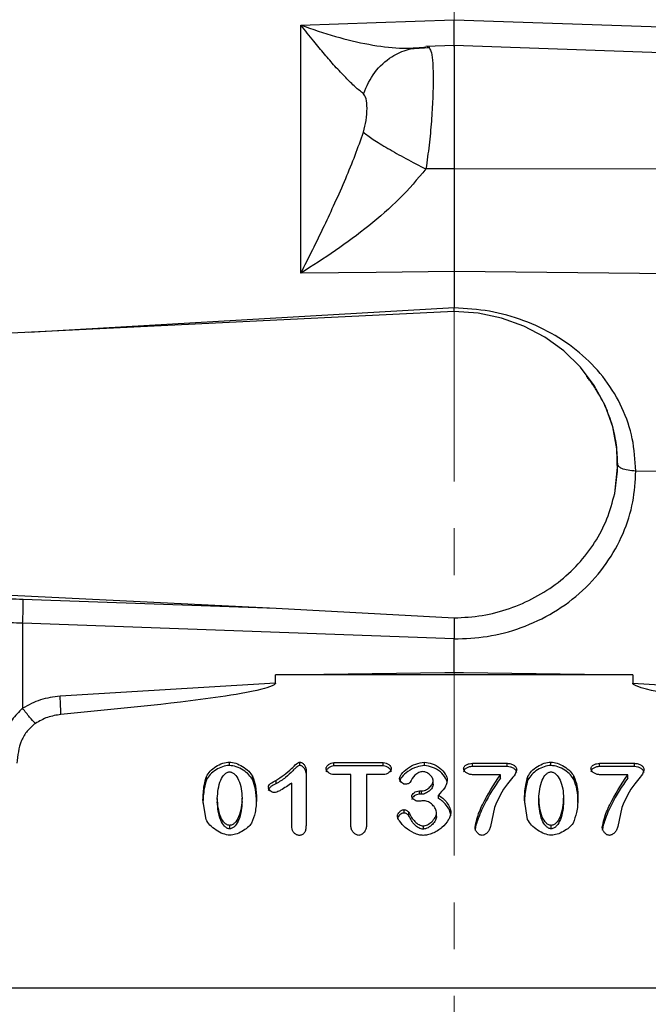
# Model space of a CAD drawing. Header units: inches. Extents: x 0.6 to 16.3, y 0.2 to 11.5.
# Tile 14 of 17: x 11.9 to 13.3, y 6.6 to 8.7. Entities that reach past the tile are written whole.
import ezdxf

# ---------------------------------------------------------------- set-up
doc = ezdxf.new("R2010")
doc.units = ezdxf.units.IN
doc.header["$MEASUREMENT"] = 0
doc.linetypes.add('CENTERX2', pattern=[0.8, 0.5, -0.1, 0.1, -0.1])
doc.styles.add('SLDTEXTSTYLE0', font='TXT', dxfattribs={"width": 0.75})
doc.dimstyles.new('SLDDIMSTYLE1', dxfattribs={"dimtxt": 0.137795, "dimasz": 0.14, "dimexe": 0, "dimexo": 0.0625, "dimgap": 0.034449, "dimtad": 0, "dimdec": 1, "dimlfac": 1.5, "dimrnd": 1e-09, "dimzin": 12, "dimdsep": 46, "dimtxsty": 'SLDTEXTSTYLE0', "dimblk1": 'CLOSED', "dimblk2": 'CLOSED', "dimsah": 1, "dimcen": 0.09, "dimadec": 0, "dimazin": 3, "dimtfac": 1, "dimtdec": 1, "dimtofl": 0, "dimtmove": 0, "dimatfit": 3, "dimldrblk": 'CLOSED', "dimfxl": 0, "dimfrac": 2, "dimtolj": 1, "dimtzin": 12, "dimarcsym": 0})
doc.dimstyles.new('SLDDIMSTYLE4', dxfattribs={"dimtxt": 0.137795, "dimasz": 0.14, "dimexe": 0, "dimexo": 0.0625, "dimgap": 0.034449, "dimtad": 0, "dimdec": 1, "dimlfac": 1.5, "dimrnd": 1e-09, "dimzin": 4, "dimdsep": 46, "dimtxsty": 'SLDTEXTSTYLE0', "dimblk1": 'CLOSED', "dimblk2": 'CLOSED', "dimsah": 1, "dimcen": 0.09, "dimadec": 0, "dimazin": 1, "dimtfac": 1, "dimtdec": 1, "dimtofl": 0, "dimtmove": 0, "dimatfit": 3, "dimldrblk": 'CLOSED', "dimfxl": 0, "dimfrac": 2, "dimtolj": 1, "dimtzin": 12, "dimarcsym": 0})

# ---------------------------------------------------------------- blocks, each defined once
blk = doc.blocks.new('_Closed')
at = {"color": 0, "linetype": 'ByBlock', "lineweight": -2}
for p, q in [((-1, 0.166667), (0, 0)), ((-1, 0.166667), (-1, -0.166667)), ((0, 0), (-1, -0.166667)), ((0, 0), (-1, 0))]:
    blk.add_line(p, q, dxfattribs=at)
blk = doc.blocks.new('_D_7')
at = {"color": 7, "linetype": 'Continuous', "lineweight": 0}
for p, q in [((9.8256, 10.1056), (9.7836, 10.1056)), ((9.7836, 10.1056), (9.7836, 9.8868)), ((10.1311, 10.1056), (10.173, 10.1056)), ((10.173, 10.1056), (10.173, 9.8868)), ((7.5031, 7.7679), (7.5031, 9.9465)), ((12.8676, 9.7282), (12.8676, 9.9465)), ((7.5031, 9.9071), (9.6628, 9.9071)), ((12.8676, 9.9071), (10.2939, 9.9071)), ((9.7836, 9.8868), (9.8256, 9.8868)), ((10.173, 9.8868), (10.1311, 9.8868))]:
    blk.add_line(p, q, dxfattribs=at)
at = {"color": 7, "linetype": 'Continuous', "lineweight": 18, "xscale": 0.14, "yscale": 0.14, "rotation": 180.0000000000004}
blk.add_blockref('_Closed', (7.5031, 9.9071), dxfattribs=at)
at = {"color": 7, "linetype": 'Continuous', "lineweight": 18, "xscale": 0.14, "yscale": 0.14}
blk.add_blockref('_Closed', (12.8676, 9.9071), dxfattribs=at)
at = {"color": 7, "linetype": 'Continuous', "lineweight": 18, "char_height": 0.1378, "attachment_point": 1, "style": 'SLDTEXTSTYLE0'}
for s, insert in [('204', (9.8256, 10.0645)), ('8.0', (9.8511, 9.8583))]:
    blk.add_mtext(s, dxfattribs=dict(at, insert=insert))
blk = doc.blocks.new('_D_8')
at = {"color": 7, "linetype": 'Continuous', "lineweight": 0}
for p, q in [((11.2101, 9.5592), (11.1681, 9.5592)), ((11.1681, 9.5592), (11.1681, 9.3405)), ((11.5155, 9.5592), (11.5575, 9.5592)), ((11.5575, 9.5592), (11.5575, 9.3405)), ((9.8223, 8.4451), (9.8223, 9.4001)), ((9.8223, 9.3608), (11.0473, 9.3608)), ((12.8676, 9.3608), (11.6783, 9.3608)), ((11.1681, 9.3405), (11.2101, 9.3405)), ((11.5575, 9.3405), (11.5155, 9.3405))]:
    blk.add_line(p, q, dxfattribs=at)
at = {"color": 7, "linetype": 'Continuous', "lineweight": 18, "xscale": 0.14, "yscale": 0.14, "rotation": 180.0000000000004}
blk.add_blockref('_Closed', (9.8223, 9.3608), dxfattribs=at)
at = {"color": 7, "linetype": 'Continuous', "lineweight": 18, "xscale": 0.14, "yscale": 0.14}
blk.add_blockref('_Closed', (12.8676, 9.3608), dxfattribs=at)
at = {"color": 7, "linetype": 'Continuous', "lineweight": 18, "char_height": 0.1378, "attachment_point": 1, "style": 'SLDTEXTSTYLE0'}
for s, insert in [('116', (11.2101, 9.5181)), ('4.6', (11.2355, 9.3119))]:
    blk.add_mtext(s, dxfattribs=dict(at, insert=insert))
blk = doc.blocks.new('_D_10')
at = {"color": 7, "linetype": 'Continuous', "lineweight": 0}
for p, q in [((13.8989, 10.1056), (13.8569, 10.1056)), ((13.8569, 10.1056), (13.8569, 9.8868)), ((14.2043, 10.1056), (14.2463, 10.1056)), ((14.2463, 10.1056), (14.2463, 9.8868)), ((12.8676, 9.7282), (12.8676, 9.9465)), ((15.5626, 7.4311), (15.5626, 9.9465)), ((12.8676, 9.9071), (13.7361, 9.9071)), ((15.5626, 9.9071), (14.3672, 9.9071)), ((13.8569, 9.8868), (13.8989, 9.8868)), ((14.2463, 9.8868), (14.2043, 9.8868))]:
    blk.add_line(p, q, dxfattribs=at)
at = {"color": 7, "linetype": 'Continuous', "lineweight": 18, "xscale": 0.14, "yscale": 0.14, "rotation": 180.0000000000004}
blk.add_blockref('_Closed', (12.8676, 9.9071), dxfattribs=at)
at = {"color": 7, "linetype": 'Continuous', "lineweight": 18, "xscale": 0.14, "yscale": 0.14}
blk.add_blockref('_Closed', (15.5626, 9.9071), dxfattribs=at)
at = {"color": 7, "linetype": 'Continuous', "lineweight": 18, "char_height": 0.1378, "attachment_point": 1, "style": 'SLDTEXTSTYLE0'}
for s, insert in [('103', (13.8989, 10.0645)), ('4.0', (13.9244, 9.8583))]:
    blk.add_mtext(s, dxfattribs=dict(at, insert=insert))

msp = doc.modelspace()

# ---------------------------------------------------------------- linework, layer by layer
at = {"color": 7, "linetype": 'CENTERX2', "lineweight": 18}
msp.add_line((12.8676, 3.6962), (12.8676, 9.6889), dxfattribs=at)
at = {"color": 7, "linetype": 'Continuous', "lineweight": 25}
for p, q in [((12.5401, 8.6721), (12.7009, 8.6777)), ((12.7009, 8.6777), (12.8676, 8.6836)), ((12.8676, 8.6836), (14.3773, 8.6306)), ((12.5401, 8.1417), (12.5401, 8.6721)), ((12.8151, 8.6235), (12.7718, 8.6206)), ((12.8676, 8.6282), (12.8072, 8.626)), ((14.3773, 8.5754), (12.8676, 8.6282)), ((12.8676, 8.6282), (12.8676, 8.3645)), ((12.8676, 8.3645), (12.8075, 8.3644)), ((14.3773, 8.3627), (12.8676, 8.3645)), ((12.7009, 8.1434), (12.5401, 8.1417)), ((12.8676, 8.1452), (12.7009, 8.1434)), ((12.8676, 8.1452), (12.8676, 8.0676)), ((14.3773, 8.1293), (12.8676, 8.1452)), ((12.8677, 8.0592), (12.8676, 8.0675)), ((12.8676, 8.0596), (11.021, 7.9692)), ((13.2109, 7.6704), (13.2174, 7.733)), ((13.2174, 7.733), (13.2174, 7.7331)), ((13.7898, 7.712), (13.256, 7.7186)), ((11.021, 7.4969), (12.4872, 7.4251)), ((11.9461, 7.4448), (12.4872, 7.4251)), ((12.4872, 7.4251), (12.8679, 7.4044)), ((11.9454, 7.3932), (11.9454, 7.2114)), ((12.8676, 7.3596), (11.9454, 7.3932)), ((12.8676, 7.2888), (12.8676, 7.3596)), ((12.4858, 7.283), (12.8477, 7.2876)), ((12.8477, 7.2876), (12.8676, 7.2888)), ((12.8477, 7.2876), (12.8676, 7.2878)), ((12.8676, 7.2878), (12.8676, 7.2888)), ((12.8676, 7.2888), (12.8875, 7.2876)), ((12.8676, 7.2878), (12.8875, 7.2876)), ((12.8875, 7.2876), (13.2494, 7.283)), ((12.4858, 7.2653), (12.0254, 7.237)), ((12.4858, 7.2653), (12.4858, 7.283)), ((13.2494, 7.283), (12.4858, 7.283)), ((13.2494, 7.283), (13.2494, 7.2653)), ((13.2494, 7.2653), (13.7099, 7.237)), ((12.3873, 7.0892), (12.3873, 7.0963)), ((12.538, 7.0889), (12.538, 7.0961)), ((12.6108, 7.0951), (12.7163, 7.0951)), ((12.6108, 7.088), (12.6108, 7.0951)), ((12.7163, 7.088), (12.7163, 7.0951)), ((12.8041, 7.0887), (12.8041, 7.0958)), ((13.0744, 7.0892), (13.0744, 7.0963)), ((12.5511, 7.08), (12.5511, 6.9605)), ((12.7163, 7.088), (12.6108, 7.088)), ((12.9067, 7.0937), (12.9811, 7.0937)), ((12.9067, 7.0865), (12.9067, 7.0937)), ((12.9811, 7.0865), (12.9067, 7.0865)), ((12.9811, 7.0865), (12.9811, 7.0937)), ((13.1787, 7.0937), (13.2532, 7.0937)), ((13.1787, 7.0865), (13.1787, 7.0937)), ((13.2532, 7.0865), (13.1787, 7.0865)), ((13.2532, 7.0865), (13.2532, 7.0937)), ((12.3381, 7.0584), (12.3381, 7.0656)), ((12.4367, 7.0587), (12.4367, 7.0659)), ((12.4867, 7.057), (12.4867, 7.0498)), ((12.647, 7.0695), (12.6108, 7.0695)), ((12.647, 6.9584), (12.647, 7.0695)), ((12.6801, 7.0695), (12.6801, 6.9584)), ((12.7163, 7.0695), (12.6801, 7.0695)), ((12.823, 7.0492), (12.823, 7.0564)), ((12.9665, 7.0692), (12.9067, 7.0692)), ((12.9665, 7.062), (12.9665, 7.0692)), ((13.0252, 7.0584), (13.0252, 7.0656)), ((13.1237, 7.0587), (13.1237, 7.0659)), ((13.2386, 7.0692), (13.1787, 7.0692)), ((13.2386, 7.062), (13.2386, 7.0692)), ((12.5207, 6.9564), (12.5207, 7.0514)), ((12.7933, 7.0345), (12.7978, 7.0345)), ((12.7933, 7.0274), (12.7933, 7.0345)), ((12.7978, 7.0274), (12.7978, 7.0345)), ((12.3375, 6.9736), (12.3308, 7.0155)), ((12.3614, 7.0185), (12.3614, 7.0113)), ((12.4145, 7.0122), (12.4145, 7.0193)), ((12.7978, 7.0274), (12.7933, 7.0274)), ((12.834, 7.0187), (12.834, 7.0258)), ((13.0246, 6.9736), (13.0179, 7.0155)), ((13.0485, 7.0185), (13.0485, 7.0113)), ((13.1016, 7.0122), (13.1016, 7.0193)), ((12.7609, 6.9874), (12.7609, 6.9946)), ((12.9541, 6.9994), (12.9454, 6.9584)), ((13.2262, 6.9994), (13.2175, 6.9584)), ((12.7708, 6.9815), (12.7708, 6.9887)), ((12.8301, 6.98), (12.8301, 6.9872)), ((12.3879, 6.9537), (12.3879, 6.9609)), ((12.8019, 6.9529), (12.8019, 6.96)), ((13.075, 6.9537), (13.075, 6.9609)), ((11.7391, 6.6134), (13.9954, 6.6134))]:
    msp.add_line(p, q, dxfattribs=at)
at = {"color": 8, "linetype": 'Continuous', "lineweight": 25}
msp.add_line((12.8676, 8.0675), (11.9583, 8.0151), dxfattribs=at)
at = {"color": 7, "linetype": 'Continuous', "lineweight": 25, "flags": 128}
msp.add_lwpolyline([(13.2109, 7.6704), (13.217, 7.718), (13.2156, 7.7659), (13.2067, 7.8132), (13.1905, 7.8587), (13.1673, 7.9014), (13.1376, 7.9406), (13.1021, 7.9753), (13.0616, 8.0047), (13.0169, 8.0283), (12.969, 8.0456), (12.9188, 8.0561), (12.8676, 8.0596)], dxfattribs=at)
at = {"color": 7, "linetype": 'Continuous', "lineweight": 25}
for points, knots in [([(12.8676, 8.6268), (12.8676, 8.6266), (12.8676, 8.6261), (12.8676, 8.6351), (12.8676, 8.6533), (12.8676, 8.6735), (12.8676, 8.6836)], [0, 0, 0, 0, 0.079364, 0.386232, 0.693106, 1, 1, 1, 1]), ([(12.6738, 8.5254), (12.668, 8.53), (12.6561, 8.5395), (12.6355, 8.5598), (12.6133, 8.5834), (12.5904, 8.6096), (12.5661, 8.6389), (12.5492, 8.6604), (12.5401, 8.6721)], [0, 0, 0, 0, 0.148634, 0.307878, 0.478548, 0.643401, 0.806559, 1, 1, 1, 1]), ([(12.5401, 8.6721), (12.5649, 8.6634), (12.6142, 8.6462), (12.6852, 8.63), (12.752, 8.6206), (12.7892, 8.6235), (12.8075, 8.625)], [0, 0, 0, 0, 0.257956, 0.513515, 0.761774, 1, 1, 1, 1]), ([(12.6738, 8.5254), (12.681, 8.5413), (12.6954, 8.5732), (12.7309, 8.6044), (12.7691, 8.6223), (12.7947, 8.6241), (12.8075, 8.625)], [0, 0, 0, 0, 0.279793, 0.559585, 0.779794, 1, 1, 1, 1]), ([(12.7723, 8.6212), (12.7725, 8.6213), (12.7731, 8.6217), (12.7702, 8.622), (12.7681, 8.6223)], [0, 0, 0, 0, 0.2472043, 1, 1, 1, 1]), ([(12.8105, 8.6248), (12.8118, 8.6255), (12.8136, 8.6265), (12.8147, 8.6234), (12.8149, 8.6228)], [0, 0, 0, 0, 0.775608, 1, 1, 1, 1]), ([(12.6738, 8.443), (12.676, 8.4515), (12.6808, 8.4702), (12.6818, 8.4947), (12.6808, 8.5153), (12.676, 8.5222), (12.6738, 8.5254)], [0, 0, 0, 0, 0.227227, 0.499835, 0.772734, 1, 1, 1, 1]), ([(12.5401, 8.1417), (12.5485, 8.1584), (12.5654, 8.1916), (12.5897, 8.2418), (12.6133, 8.2923), (12.6355, 8.3426), (12.6561, 8.3927), (12.668, 8.4266), (12.6738, 8.443)], [0, 0, 0, 0, 0.1785462, 0.3565956, 0.5214521, 0.6921189, 0.8513652, 1, 1, 1, 1]), ([(12.6738, 8.443), (12.6801, 8.4382), (12.6926, 8.4286), (12.725, 8.4087), (12.7639, 8.3867), (12.7929, 8.3718), (12.8075, 8.3644)], [0, 0, 0, 0, 0.250008, 0.500012, 0.750004, 1, 1, 1, 1]), ([(12.8075, 8.3644), (12.7892, 8.3428), (12.752, 8.2988), (12.6852, 8.2417), (12.6142, 8.1885), (12.5649, 8.1574), (12.5401, 8.1417)], [0, 0, 0, 0, 0.238226, 0.486485, 0.742044, 1, 1, 1, 1]), ([(12.8676, 8.3645), (12.8676, 8.3452), (12.8676, 8.3067), (12.8676, 8.2496), (12.8676, 8.1946), (12.8676, 8.1617), (12.8676, 8.1452)], [0, 0, 0, 0, 0.249999, 0.499991, 0.749988, 1, 1, 1, 1]), ([(13.256, 7.7186), (13.2545, 7.7419), (13.2516, 7.7884), (13.2285, 7.8545), (13.1926, 7.9148), (13.144, 7.9672), (13.0848, 8.0101), (13.0173, 8.0419), (12.9439, 8.0627), (12.8931, 8.0659), (12.8676, 8.0676)], [0, 0, 0, 0, 0.1238212, 0.2478045, 0.3721166, 0.4969365, 0.6221003, 0.7478881, 0.8738704, 1, 1, 1, 1]), ([(13.256, 7.7186), (13.2503, 7.719), (13.2388, 7.7196), (13.2262, 7.7235), (13.2187, 7.7281), (13.2178, 7.7313), (13.2174, 7.733)], [0, 0, 0, 0, 0.279625, 0.559254, 0.779616, 1, 1, 1, 1]), ([(12.8676, 7.3596), (12.8913, 7.3606), (12.9402, 7.3626), (13.0126, 7.3821), (13.0822, 7.4148), (13.1442, 7.4614), (13.1947, 7.5189), (13.2305, 7.5835), (13.2521, 7.6509), (13.2547, 7.6965), (13.256, 7.7186)], [0, 0, 0, 0, 0.11659, 0.240125, 0.368761, 0.500097, 0.631418, 0.760008, 0.88348, 1, 1, 1, 1]), ([(12.8679, 7.4044), (12.888, 7.4056), (12.9281, 7.4079), (12.9864, 7.4234), (13.0412, 7.4471), (13.0909, 7.4794), (13.1341, 7.5189), (13.1693, 7.5649), (13.1963, 7.6156), (13.206, 7.6521), (13.2109, 7.6704)], [0, 0, 0, 0, 0.124981, 0.249831, 0.374921, 0.499683, 0.624786, 0.74981, 0.874942, 1, 1, 1, 1]), ([(11.8314, 7.4405), (11.8498, 7.4423), (11.8867, 7.4459), (11.9263, 7.4452), (11.9461, 7.4448)], [0, 0, 0, 0, 0.499968, 1, 1, 1, 1]), ([(11.9454, 7.3932), (11.9283, 7.3937), (11.8941, 7.3945), (11.8623, 7.3917), (11.8464, 7.3902)], [0, 0, 0, 0, 0.500042, 1, 1, 1, 1]), ([(12.8679, 7.4044), (12.8679, 7.4011), (12.8679, 7.3947), (12.8678, 7.3824), (12.8677, 7.3704), (12.8676, 7.3631), (12.8676, 7.3596)], [0, 0, 0, 0, 0.278518, 0.53802, 0.778509, 1, 1, 1, 1]), ([(12.4858, 7.2653), (12.4858, 7.2651), (12.4857, 7.2646), (12.4852, 7.2634), (12.483, 7.2612), (12.4735, 7.2564), (12.4351, 7.246), (12.2848, 7.2225), (12.1411, 7.2089), (12.0273, 7.1981)], [0, 0, 0, 0, 0.0017499, 0.003655, 0.0082924, 0.0222015, 0.0717818, 0.264741, 1, 1, 1, 1]), ([(13.7079, 7.1981), (13.5941, 7.2089), (13.4504, 7.2225), (13.3001, 7.246), (13.2617, 7.2564), (13.2522, 7.2612), (13.25, 7.2634), (13.2495, 7.2646), (13.2494, 7.2651), (13.2494, 7.2653)], [0, 0, 0, 0, 0.735258, 0.928217, 0.977796, 0.991705, 0.996344, 0.998249, 1, 1, 1, 1]), ([(12.0254, 7.237), (12.0112, 7.2353), (11.9828, 7.2317), (11.9579, 7.2182), (11.9454, 7.2114)], [0, 0, 0, 0, 0.500024, 1, 1, 1, 1]), ([(11.9454, 7.2114), (11.9374, 7.2036), (11.9208, 7.1874), (11.9042, 7.1557), (11.893, 7.1207), (11.8916, 7.0964), (11.8909, 7.0841)], [0, 0, 0, 0, 0.231425, 0.477377, 0.735457, 1, 1, 1, 1]), ([(11.9726, 7.1789), (11.9686, 7.183), (11.9605, 7.1911), (11.9505, 7.2047), (11.9454, 7.2114)], [0, 0, 0, 0, 0.49999, 1, 1, 1, 1]), ([(11.9726, 7.1789), (11.9665, 7.1738), (11.9541, 7.1634), (11.9375, 7.1347), (11.9347, 7.1103), (11.9328, 7.0936)], [0, 0, 0, 0, 0.240065, 0.482608, 1, 1, 1, 1]), ([(12.0273, 7.1981), (12.0175, 7.1965), (11.998, 7.1935), (11.9811, 7.1838), (11.9726, 7.1789)], [0, 0, 0, 0, 0.50001, 1, 1, 1, 1]), ([(12.3381, 7.0656), (12.3406, 7.0694), (12.3458, 7.0778), (12.3584, 7.0869), (12.3722, 7.0943), (12.3825, 7.0957), (12.3873, 7.0963)], [0, 0, 0, 0, 0.233996, 0.499939, 0.765931, 1, 1, 1, 1]), ([(12.3873, 7.0963), (12.3918, 7.0957), (12.402, 7.0943), (12.4159, 7.087), (12.4286, 7.0778), (12.4341, 7.0696), (12.4367, 7.0659)], [0, 0, 0, 0, 0.22471, 0.497352, 0.771324, 1, 1, 1, 1]), ([(12.4867, 7.057), (12.4984, 7.0648), (12.5145, 7.0755), (12.5281, 7.0906), (12.5338, 7.0951), (12.5363, 7.096), (12.5375, 7.0961), (12.538, 7.0961)], [0, 0, 0, 0, 0.644533, 0.880276, 0.949501, 0.974827, 1, 1, 1, 1]), ([(12.538, 7.0961), (12.5388, 7.096), (12.5404, 7.0958), (12.5436, 7.0942), (12.5471, 7.0909), (12.5503, 7.0859), (12.5508, 7.082), (12.5511, 7.08)], [0, 0, 0, 0, 0.097278, 0.209328, 0.460402, 0.733536, 1, 1, 1, 1]), ([(12.594, 7.0823), (12.5941, 7.0831), (12.5943, 7.0847), (12.5959, 7.0878), (12.5993, 7.0912), (12.6046, 7.0944), (12.6088, 7.0949), (12.6108, 7.0951)], [0, 0, 0, 0, 0.102174, 0.216927, 0.46745, 0.735788, 1, 1, 1, 1]), ([(12.7163, 7.0951), (12.7185, 7.0949), (12.7227, 7.0944), (12.7281, 7.0911), (12.7314, 7.0877), (12.733, 7.0846), (12.7332, 7.0831), (12.7333, 7.0823)], [0, 0, 0, 0, 0.273022, 0.541986, 0.789423, 0.900956, 1, 1, 1, 1]), ([(12.7511, 7.061), (12.7514, 7.0624), (12.7521, 7.0659), (12.7572, 7.0738), (12.768, 7.0838), (12.7848, 7.093), (12.7979, 7.0949), (12.8041, 7.0958)], [0, 0, 0, 0, 0.068697, 0.166685, 0.425292, 0.727344, 1, 1, 1, 1]), ([(12.8041, 7.0958), (12.8097, 7.095), (12.8216, 7.0933), (12.8374, 7.0842), (12.8474, 7.0735), (12.8521, 7.0644), (12.8526, 7.0601), (12.8529, 7.0582)], [0, 0, 0, 0, 0.246237, 0.530501, 0.795557, 0.908656, 1, 1, 1, 1]), ([(13.0252, 7.0656), (13.0277, 7.0694), (13.0329, 7.0778), (13.0455, 7.0869), (13.0593, 7.0943), (13.0696, 7.0957), (13.0744, 7.0963)], [0, 0, 0, 0, 0.233996, 0.499939, 0.765931, 1, 1, 1, 1]), ([(13.0744, 7.0963), (13.0789, 7.0957), (13.0891, 7.0943), (13.103, 7.087), (13.1157, 7.0778), (13.1212, 7.0696), (13.1237, 7.0659)], [0, 0, 0, 0, 0.22471, 0.497352, 0.771324, 1, 1, 1, 1]), ([(12.3873, 7.0892), (12.3823, 7.0885), (12.3722, 7.0871), (12.3585, 7.0797), (12.346, 7.0708), (12.3407, 7.0624), (12.3381, 7.0584)], [0, 0, 0, 0, 0.240654, 0.496485, 0.759564, 1, 1, 1, 1]), ([(12.3614, 7.0185), (12.3625, 7.0319), (12.3641, 7.0503), (12.3746, 7.0686), (12.3812, 7.0737), (12.3849, 7.075), (12.3868, 7.0751), (12.3876, 7.0752)], [0, 0, 0, 0, 0.60593, 0.832442, 0.922509, 0.961948, 1, 1, 1, 1]), ([(12.4367, 7.0587), (12.4343, 7.0623), (12.4292, 7.0701), (12.417, 7.0792), (12.4029, 7.0869), (12.3923, 7.0884), (12.3873, 7.0892)], [0, 0, 0, 0, 0.214559, 0.477439, 0.754392, 1, 1, 1, 1]), ([(12.3876, 7.0752), (12.3885, 7.0751), (12.3903, 7.075), (12.394, 7.0737), (12.4009, 7.0689), (12.4082, 7.0568), (12.4134, 7.0392), (12.4142, 7.026), (12.4145, 7.0193)], [0, 0, 0, 0, 0.037836, 0.077205, 0.166887, 0.399352, 0.692891, 1, 1, 1, 1]), ([(12.538, 7.0889), (12.5371, 7.0888), (12.5348, 7.0886), (12.5315, 7.0861), (12.5286, 7.0835), (12.5256, 7.0806), (12.5189, 7.0739), (12.5071, 7.0619), (12.4938, 7.054), (12.4867, 7.0498)], [0, 0, 0, 0, 0.042214, 0.099536, 0.183253, 0.224672, 0.294621, 0.625895, 1, 1, 1, 1]), ([(12.5511, 7.0729), (12.5508, 7.0748), (12.5503, 7.0786), (12.5472, 7.0835), (12.5438, 7.0869), (12.5406, 7.0886), (12.5388, 7.0888), (12.538, 7.0889)], [0, 0, 0, 0, 0.261838, 0.527323, 0.775639, 0.895025, 1, 1, 1, 1]), ([(12.6108, 7.088), (12.6088, 7.0877), (12.6047, 7.0872), (12.5995, 7.0842), (12.5961, 7.0808), (12.5943, 7.0776), (12.5941, 7.076), (12.594, 7.0752)], [0, 0, 0, 0, 0.259432, 0.521674, 0.769343, 0.890464, 1, 1, 1, 1]), ([(12.6108, 7.0695), (12.6087, 7.0698), (12.6045, 7.0703), (12.5991, 7.0735), (12.5958, 7.0769), (12.5942, 7.08), (12.5941, 7.0816), (12.594, 7.0823)], [0, 0, 0, 0, 0.270763, 0.53866, 0.786431, 0.899114, 1, 1, 1, 1]), ([(12.7333, 7.0752), (12.7332, 7.0759), (12.733, 7.0775), (12.7314, 7.0806), (12.728, 7.084), (12.7227, 7.0872), (12.7184, 7.0877), (12.7163, 7.088)], [0, 0, 0, 0, 0.101003, 0.215091, 0.462965, 0.731253, 1, 1, 1, 1]), ([(12.7333, 7.0823), (12.7332, 7.0816), (12.733, 7.08), (12.7314, 7.0769), (12.7281, 7.0735), (12.7227, 7.0703), (12.7185, 7.0698), (12.7163, 7.0695)], [0, 0, 0, 0, 0.1002435, 0.2129955, 0.4610154, 0.729468, 1, 1, 1, 1]), ([(12.8041, 7.0887), (12.7986, 7.0879), (12.786, 7.0862), (12.769, 7.0774), (12.7576, 7.0671), (12.7521, 7.0588), (12.7514, 7.0552), (12.7511, 7.0538)], [0, 0, 0, 0, 0.244069, 0.551771, 0.830543, 0.931583, 1, 1, 1, 1]), ([(12.801, 7.0759), (12.7995, 7.0758), (12.7964, 7.0756), (12.7903, 7.0734), (12.7809, 7.0669), (12.7766, 7.0586), (12.7737, 7.0532)], [0, 0, 0, 0, 0.1161066, 0.2421161, 0.506463, 1, 1, 1, 1]), ([(12.823, 7.0564), (12.8229, 7.0574), (12.8226, 7.0597), (12.8204, 7.0642), (12.816, 7.0695), (12.8102, 7.0735), (12.805, 7.0756), (12.8023, 7.0758), (12.801, 7.0759)], [0, 0, 0, 0, 0.101995, 0.221505, 0.484119, 0.753832, 0.883811, 1, 1, 1, 1]), ([(12.8529, 7.051), (12.8527, 7.0527), (12.8522, 7.0566), (12.8481, 7.0654), (12.8384, 7.0763), (12.8225, 7.0859), (12.81, 7.0878), (12.8041, 7.0887)], [0, 0, 0, 0, 0.080914, 0.18495, 0.446258, 0.740487, 1, 1, 1, 1]), ([(12.888, 7.0823), (12.8881, 7.0832), (12.8883, 7.0849), (12.8896, 7.0872), (12.8916, 7.0892), (12.8949, 7.0913), (12.9, 7.0932), (12.9044, 7.0935), (12.9067, 7.0937)], [0, 0, 0, 0, 0.1102483, 0.223548, 0.3365094, 0.4620218, 0.7264507, 1, 1, 1, 1]), ([(12.9067, 7.0865), (12.9045, 7.0864), (12.9001, 7.0861), (12.8951, 7.0842), (12.8917, 7.0821), (12.8897, 7.0801), (12.8883, 7.0778), (12.8881, 7.076), (12.888, 7.0752)], [0, 0, 0, 0, 0.269516, 0.532303, 0.65668, 0.769844, 0.886405, 1, 1, 1, 1]), ([(12.9067, 7.0692), (12.9043, 7.0694), (12.8998, 7.0699), (12.8938, 7.0729), (12.8901, 7.0764), (12.8883, 7.0798), (12.8881, 7.0815), (12.888, 7.0823)], [0, 0, 0, 0, 0.273138, 0.5386053, 0.7815673, 0.8947145, 1, 1, 1, 1]), ([(13.0014, 7.0802), (13.0013, 7.0796), (12.9987, 7.0681), (12.9741, 7.0449), (12.9618, 7.017), (12.9541, 6.9994)], [0, 0, 0, 0, 0.018759, 0.38188, 1, 1, 1, 1]), ([(12.9811, 7.0937), (12.9837, 7.0935), (12.9888, 7.0931), (12.9953, 7.0901), (12.9993, 7.0864), (13.0012, 7.0829), (13.0013, 7.081), (13.0014, 7.0802)], [0, 0, 0, 0, 0.285798, 0.550197, 0.785773, 0.895593, 1, 1, 1, 1]), ([(13.0014, 7.073), (13.0013, 7.074), (13.0011, 7.0761), (12.9988, 7.0799), (12.9944, 7.0834), (12.988, 7.086), (12.9834, 7.0863), (12.9811, 7.0865)], [0, 0, 0, 0, 0.119544, 0.247585, 0.497344, 0.748578, 1, 1, 1, 1]), ([(13.0744, 7.0892), (13.0694, 7.0885), (13.0593, 7.0871), (13.0456, 7.0797), (13.0331, 7.0708), (13.0278, 7.0624), (13.0252, 7.0584)], [0, 0, 0, 0, 0.240654, 0.496485, 0.759564, 1, 1, 1, 1]), ([(13.0485, 7.0185), (13.0496, 7.0319), (13.0512, 7.0503), (13.0617, 7.0686), (13.0683, 7.0737), (13.072, 7.075), (13.0738, 7.0751), (13.0747, 7.0752)], [0, 0, 0, 0, 0.60593, 0.832442, 0.922509, 0.961948, 1, 1, 1, 1]), ([(13.1237, 7.0587), (13.1214, 7.0623), (13.1163, 7.0701), (13.1041, 7.0792), (13.09, 7.0869), (13.0794, 7.0884), (13.0744, 7.0892)], [0, 0, 0, 0, 0.214559, 0.477439, 0.754392, 1, 1, 1, 1]), ([(13.0747, 7.0752), (13.0756, 7.0751), (13.0774, 7.075), (13.0811, 7.0737), (13.088, 7.0689), (13.0953, 7.0568), (13.1005, 7.0392), (13.1013, 7.026), (13.1016, 7.0193)], [0, 0, 0, 0, 0.037836, 0.077205, 0.166887, 0.399352, 0.692891, 1, 1, 1, 1]), ([(13.1601, 7.0823), (13.1602, 7.0832), (13.1603, 7.0849), (13.1617, 7.0872), (13.1636, 7.0892), (13.167, 7.0913), (13.1721, 7.0932), (13.1765, 7.0935), (13.1787, 7.0937)], [0, 0, 0, 0, 0.110248, 0.223548, 0.336509, 0.462022, 0.726451, 1, 1, 1, 1]), ([(13.1787, 7.0865), (13.1765, 7.0864), (13.1722, 7.0861), (13.1671, 7.0842), (13.1637, 7.0821), (13.1617, 7.0801), (13.1603, 7.0778), (13.1602, 7.076), (13.1601, 7.0752)], [0, 0, 0, 0, 0.269516, 0.532303, 0.65668, 0.769844, 0.886405, 1, 1, 1, 1]), ([(13.1787, 7.0692), (13.1764, 7.0694), (13.1718, 7.0699), (13.1659, 7.0729), (13.1621, 7.0764), (13.1603, 7.0798), (13.1602, 7.0815), (13.1601, 7.0823)], [0, 0, 0, 0, 0.273138, 0.538605, 0.781567, 0.894715, 1, 1, 1, 1]), ([(13.2735, 7.0802), (13.2733, 7.0796), (13.2707, 7.0681), (13.2462, 7.0449), (13.2339, 7.017), (13.2262, 6.9994)], [0, 0, 0, 0, 0.018759, 0.38188, 1, 1, 1, 1]), ([(13.2532, 7.0937), (13.2558, 7.0935), (13.2608, 7.0931), (13.2674, 7.0901), (13.2714, 7.0864), (13.2732, 7.0829), (13.2734, 7.081), (13.2735, 7.0802)], [0, 0, 0, 0, 0.285798, 0.550197, 0.785773, 0.895593, 1, 1, 1, 1]), ([(13.2735, 7.073), (13.2734, 7.074), (13.2731, 7.0761), (13.2709, 7.0799), (13.2664, 7.0834), (13.26, 7.086), (13.2555, 7.0863), (13.2532, 7.0865)], [0, 0, 0, 0, 0.119544, 0.247585, 0.497344, 0.748578, 1, 1, 1, 1]), ([(12.3308, 7.0155), (12.3312, 7.0259), (12.332, 7.0428), (12.3364, 7.0592), (12.3381, 7.0656)], [0, 0, 0, 0, 0.6137, 1, 1, 1, 1]), ([(12.3381, 7.0584), (12.3365, 7.0522), (12.3334, 7.0407), (12.3314, 7.0238), (12.3309, 7.0133), (12.3308, 7.0083)], [0, 0, 0, 0, 0.374002, 0.70461, 1, 1, 1, 1]), ([(12.4367, 7.0659), (12.4391, 7.0591), (12.4448, 7.0433), (12.4451, 7.0267), (12.4452, 7.0173)], [0, 0, 0, 0, 0.435402, 1, 1, 1, 1]), ([(12.4452, 7.0101), (12.4451, 7.0195), (12.4448, 7.0361), (12.4391, 7.0519), (12.4367, 7.0587)], [0, 0, 0, 0, 0.564593, 1, 1, 1, 1]), ([(12.4705, 7.0426), (12.4706, 7.0433), (12.4707, 7.0446), (12.4721, 7.0474), (12.477, 7.0523), (12.4826, 7.055), (12.4867, 7.057)], [0, 0, 0, 0, 0.088187, 0.184061, 0.418016, 1, 1, 1, 1]), ([(12.763, 7.0487), (12.7624, 7.0487), (12.7611, 7.0489), (12.7584, 7.0502), (12.7552, 7.0526), (12.7527, 7.0559), (12.7513, 7.0588), (12.7512, 7.0603), (12.7511, 7.061)], [0, 0, 0, 0, 0.093324, 0.208104, 0.471692, 0.7483, 0.881844, 1, 1, 1, 1]), ([(12.7737, 7.0532), (12.7736, 7.053), (12.7732, 7.0524), (12.7718, 7.0512), (12.7694, 7.05), (12.7663, 7.0489), (12.764, 7.0487), (12.763, 7.0487)], [0, 0, 0, 0, 0.08417, 0.185473, 0.453482, 0.743675, 1, 1, 1, 1]), ([(12.7978, 7.0345), (12.7991, 7.0346), (12.802, 7.0349), (12.8078, 7.037), (12.8146, 7.0411), (12.8199, 7.047), (12.8226, 7.0523), (12.8229, 7.0551), (12.823, 7.0564)], [0, 0, 0, 0, 0.108436, 0.232195, 0.496458, 0.760062, 0.886179, 1, 1, 1, 1]), ([(12.8529, 7.0582), (12.8525, 7.0553), (12.8516, 7.0492), (12.8457, 7.0377), (12.8386, 7.0306), (12.834, 7.0258)], [0, 0, 0, 0, 0.228594, 0.491256, 1, 1, 1, 1]), ([(12.9123, 6.957), (12.9135, 6.9629), (12.9168, 6.9794), (12.9331, 7.0181), (12.9529, 7.0483), (12.9665, 7.0692)], [0, 0, 0, 0, 0.143934, 0.407272, 1, 1, 1, 1]), ([(12.9665, 7.062), (12.9543, 7.0439), (12.9348, 7.0151), (12.92, 6.9788), (12.9137, 6.9597), (12.9127, 6.9525), (12.9123, 6.9499)], [0, 0, 0, 0, 0.516578, 0.823487, 0.936647, 1, 1, 1, 1]), ([(13.0179, 7.0155), (13.0183, 7.0259), (13.0191, 7.0428), (13.0235, 7.0592), (13.0252, 7.0656)], [0, 0, 0, 0, 0.6137, 1, 1, 1, 1]), ([(13.0252, 7.0584), (13.0236, 7.0522), (13.0205, 7.0407), (13.0185, 7.0238), (13.018, 7.0133), (13.0179, 7.0083)], [0, 0, 0, 0, 0.374002, 0.70461, 1, 1, 1, 1]), ([(13.1237, 7.0659), (13.1262, 7.0591), (13.1319, 7.0433), (13.1322, 7.0267), (13.1323, 7.0173)], [0, 0, 0, 0, 0.435402, 1, 1, 1, 1]), ([(13.1323, 7.0101), (13.1322, 7.0195), (13.1319, 7.0361), (13.1262, 7.0519), (13.1237, 7.0587)], [0, 0, 0, 0, 0.564593, 1, 1, 1, 1]), ([(13.1844, 6.957), (13.1856, 6.9629), (13.1889, 6.9794), (13.2052, 7.0181), (13.2249, 7.0483), (13.2386, 7.0692)], [0, 0, 0, 0, 0.143934, 0.407272, 1, 1, 1, 1]), ([(13.2386, 7.062), (13.2263, 7.0439), (13.2068, 7.0151), (13.192, 6.9788), (13.1857, 6.9597), (13.1847, 6.9525), (13.1844, 6.9499)], [0, 0, 0, 0, 0.516578, 0.823487, 0.936647, 1, 1, 1, 1]), ([(12.4867, 7.0498), (12.483, 7.048), (12.4774, 7.0454), (12.4724, 7.0406), (12.4708, 7.0376), (12.4706, 7.0361), (12.4705, 7.0354)], [0, 0, 0, 0, 0.539081, 0.799715, 0.904515, 1, 1, 1, 1]), ([(12.4824, 7.031), (12.4818, 7.0311), (12.4805, 7.0312), (12.4777, 7.0326), (12.4746, 7.035), (12.4721, 7.0381), (12.4708, 7.0407), (12.4706, 7.042), (12.4705, 7.0426)], [0, 0, 0, 0, 0.100191, 0.221915, 0.493847, 0.769029, 0.894723, 1, 1, 1, 1]), ([(12.5207, 7.0514), (12.513, 7.0461), (12.5027, 7.0391), (12.4896, 7.0322), (12.4845, 7.0314), (12.4824, 7.031)], [0, 0, 0, 0, 0.649393, 0.859732, 1, 1, 1, 1]), ([(12.7772, 7.0234), (12.7773, 7.0241), (12.7775, 7.0254), (12.779, 7.0281), (12.7822, 7.0311), (12.7873, 7.0339), (12.7913, 7.0343), (12.7933, 7.0345)], [0, 0, 0, 0, 0.094391, 0.202885, 0.448595, 0.721515, 1, 1, 1, 1]), ([(12.823, 7.0492), (12.8229, 7.0479), (12.8226, 7.045), (12.8198, 7.0397), (12.8147, 7.0341), (12.8081, 7.03), (12.8023, 7.0277), (12.7992, 7.0275), (12.7978, 7.0274)], [0, 0, 0, 0, 0.117252, 0.247951, 0.498817, 0.750159, 0.883575, 1, 1, 1, 1]), ([(12.3879, 6.9609), (12.387, 6.961), (12.3853, 6.9611), (12.3817, 6.9624), (12.3749, 6.9675), (12.364, 6.9861), (12.3625, 7.0049), (12.3614, 7.0185)], [0, 0, 0, 0, 0.036054, 0.073955, 0.161848, 0.394589, 1, 1, 1, 1]), ([(12.3879, 6.9537), (12.3869, 6.9538), (12.3849, 6.954), (12.381, 6.9556), (12.3744, 6.961), (12.364, 6.9795), (12.3625, 6.998), (12.3614, 7.0113)], [0, 0, 0, 0, 0.041105, 0.085821, 0.174471, 0.407743, 1, 1, 1, 1]), ([(12.4145, 7.0193), (12.4135, 7.0056), (12.4121, 6.9866), (12.4012, 6.9677), (12.3943, 6.9625), (12.3906, 6.9611), (12.3888, 6.961), (12.3879, 6.9609)], [0, 0, 0, 0, 0.603604, 0.83615, 0.925104, 0.96347, 1, 1, 1, 1]), ([(12.4145, 7.0122), (12.4136, 6.9989), (12.4122, 6.9804), (12.402, 6.9617), (12.3953, 6.9559), (12.3912, 6.954), (12.389, 6.9538), (12.3879, 6.9537)], [0, 0, 0, 0, 0.5817, 0.814849, 0.908019, 0.955964, 1, 1, 1, 1]), ([(12.4452, 7.0173), (12.4447, 7.0076), (12.4438, 6.9898), (12.4376, 6.9731), (12.4347, 6.9654)], [0, 0, 0, 0, 0.542001, 1, 1, 1, 1]), ([(12.7933, 7.0274), (12.7913, 7.0271), (12.7874, 7.0267), (12.7824, 7.0241), (12.7792, 7.0211), (12.7775, 7.0184), (12.7773, 7.0169), (12.7772, 7.0163)], [0, 0, 0, 0, 0.2726195, 0.5401535, 0.7828511, 0.8982301, 1, 1, 1, 1]), ([(12.7902, 7.0126), (12.7894, 7.0126), (12.7878, 7.0127), (12.7847, 7.0138), (12.7812, 7.0159), (12.7787, 7.0188), (12.7774, 7.0214), (12.7773, 7.0228), (12.7772, 7.0234)], [0, 0, 0, 0, 0.122373, 0.253813, 0.517501, 0.771827, 0.891347, 1, 1, 1, 1]), ([(12.8031, 7.0134), (12.8023, 7.0134), (12.8, 7.0133), (12.7963, 7.013), (12.793, 7.0127), (12.791, 7.0126), (12.7904, 7.0126), (12.7902, 7.0126), (12.7902, 7.0126)], [0, 0, 0, 0, 0.179326, 0.52613, 0.859832, 0.954102, 0.983095, 1, 1, 1, 1]), ([(12.8301, 6.9872), (12.83, 6.9887), (12.8297, 6.992), (12.8271, 6.9982), (12.8218, 7.0053), (12.8145, 7.0105), (12.808, 7.013), (12.8047, 7.0133), (12.8031, 7.0134)], [0, 0, 0, 0, 0.116911, 0.244341, 0.505568, 0.763706, 0.88731, 1, 1, 1, 1]), ([(12.834, 7.0258), (12.8373, 7.0237), (12.8443, 7.0191), (12.8525, 7.0095), (12.8589, 6.9992), (12.8602, 6.9918), (12.8608, 6.9885)], [0, 0, 0, 0, 0.2390734, 0.5187816, 0.7878594, 1, 1, 1, 1]), ([(12.8608, 6.9814), (12.8603, 6.9844), (12.8591, 6.9915), (12.8528, 7.0018), (12.8447, 7.0117), (12.8374, 7.0165), (12.834, 7.0187)], [0, 0, 0, 0, 0.1992146, 0.4620203, 0.7518255, 1, 1, 1, 1]), ([(13.075, 6.9609), (13.0741, 6.961), (13.0724, 6.9611), (13.0688, 6.9624), (13.062, 6.9675), (13.0511, 6.9861), (13.0496, 7.0049), (13.0485, 7.0185)], [0, 0, 0, 0, 0.036054, 0.073955, 0.161848, 0.394589, 1, 1, 1, 1]), ([(13.075, 6.9537), (13.074, 6.9538), (13.072, 6.954), (13.0681, 6.9556), (13.0615, 6.961), (13.051, 6.9795), (13.0496, 6.998), (13.0485, 7.0113)], [0, 0, 0, 0, 0.0411049, 0.0858211, 0.1744711, 0.4077432, 1, 1, 1, 1]), ([(13.1016, 7.0193), (13.1006, 7.0056), (13.0992, 6.9866), (13.0883, 6.9677), (13.0814, 6.9625), (13.0777, 6.9611), (13.0759, 6.961), (13.075, 6.9609)], [0, 0, 0, 0, 0.603604, 0.83615, 0.925104, 0.96347, 1, 1, 1, 1]), ([(13.1016, 7.0122), (13.1007, 6.9989), (13.0993, 6.9804), (13.0891, 6.9617), (13.0824, 6.9559), (13.0783, 6.954), (13.0761, 6.9538), (13.075, 6.9537)], [0, 0, 0, 0, 0.5817, 0.814849, 0.908019, 0.955964, 1, 1, 1, 1]), ([(13.1323, 7.0173), (13.1318, 7.0076), (13.1309, 6.9898), (13.1247, 6.9731), (13.1218, 6.9654)], [0, 0, 0, 0, 0.542001, 1, 1, 1, 1]), ([(12.7463, 6.9812), (12.7464, 6.9819), (12.7466, 6.9836), (12.7481, 6.9867), (12.7511, 6.9903), (12.755, 6.993), (12.7584, 6.9944), (12.7601, 6.9945), (12.7609, 6.9946)], [0, 0, 0, 0, 0.1109354, 0.2365793, 0.5022616, 0.7675599, 0.8914162, 1, 1, 1, 1]), ([(12.7609, 6.9946), (12.7619, 6.9944), (12.7639, 6.9941), (12.7667, 6.9926), (12.7689, 6.9911), (12.7702, 6.9897), (12.7706, 6.989), (12.7708, 6.9887)], [0, 0, 0, 0, 0.229968, 0.510022, 0.784031, 0.903293, 1, 1, 1, 1]), ([(12.3882, 6.9398), (12.3834, 6.9405), (12.3728, 6.9422), (12.3587, 6.9505), (12.3456, 6.9605), (12.34, 6.9694), (12.3375, 6.9736)], [0, 0, 0, 0, 0.224279, 0.491579, 0.763289, 1, 1, 1, 1]), ([(12.7609, 6.9874), (12.7601, 6.9873), (12.7585, 6.9872), (12.7551, 6.9859), (12.7513, 6.9833), (12.7483, 6.9798), (12.7466, 6.9766), (12.7464, 6.9748), (12.7463, 6.974)], [0, 0, 0, 0, 0.107534, 0.230075, 0.483918, 0.743873, 0.879002, 1, 1, 1, 1]), ([(12.8017, 6.9395), (12.7985, 6.9398), (12.7918, 6.9405), (12.7784, 6.9457), (12.7633, 6.9551), (12.7526, 6.9672), (12.7474, 6.976), (12.7466, 6.9797), (12.7463, 6.9812)], [0, 0, 0, 0, 0.125001, 0.270375, 0.574348, 0.839126, 0.93738, 1, 1, 1, 1]), ([(12.7708, 6.9815), (12.7706, 6.9818), (12.7703, 6.9825), (12.769, 6.9838), (12.7669, 6.9853), (12.7641, 6.9869), (12.762, 6.9872), (12.7609, 6.9874)], [0, 0, 0, 0, 0.090944, 0.197893, 0.472346, 0.738071, 1, 1, 1, 1]), ([(12.7708, 6.9887), (12.7725, 6.9851), (12.7759, 6.9779), (12.7834, 6.9689), (12.7908, 6.9632), (12.7972, 6.9605), (12.8004, 6.9602), (12.8019, 6.96)], [0, 0, 0, 0, 0.2762875, 0.5474023, 0.7912109, 0.9013537, 1, 1, 1, 1]), ([(12.8019, 6.9529), (12.8003, 6.953), (12.7967, 6.9534), (12.7902, 6.9564), (12.7797, 6.9647), (12.7744, 6.9747), (12.7708, 6.9815)], [0, 0, 0, 0, 0.108969, 0.232574, 0.47221, 1, 1, 1, 1]), ([(12.8608, 6.9885), (12.8604, 6.9862), (12.8597, 6.9808), (12.8541, 6.9693), (12.8422, 6.9553), (12.8257, 6.9453), (12.8116, 6.9404), (12.8048, 6.9398), (12.8017, 6.9395)], [0, 0, 0, 0, 0.089964, 0.204079, 0.472974, 0.757374, 0.888917, 1, 1, 1, 1]), ([(12.8019, 6.96), (12.8033, 6.9602), (12.8063, 6.9605), (12.8126, 6.9632), (12.8204, 6.9686), (12.8264, 6.976), (12.8296, 6.9825), (12.8299, 6.9857), (12.8301, 6.9872)], [0, 0, 0, 0, 0.093305, 0.207442, 0.478205, 0.760389, 0.890337, 1, 1, 1, 1]), ([(12.8301, 6.98), (12.83, 6.9787), (12.8297, 6.9759), (12.827, 6.9699), (12.8216, 6.9626), (12.8139, 6.9568), (12.8071, 6.9535), (12.8035, 6.9531), (12.8019, 6.9529)], [0, 0, 0, 0, 0.097104, 0.211008, 0.476762, 0.751984, 0.888001, 1, 1, 1, 1]), ([(13.0753, 6.9398), (13.0705, 6.9405), (13.0599, 6.9422), (13.0458, 6.9505), (13.0327, 6.9605), (13.0271, 6.9694), (13.0246, 6.9736)], [0, 0, 0, 0, 0.224279, 0.491579, 0.763289, 1, 1, 1, 1]), ([(12.4347, 6.9654), (12.4321, 6.9621), (12.4263, 6.9552), (12.4143, 6.9478), (12.4015, 6.9415), (12.3924, 6.9403), (12.3882, 6.9398)], [0, 0, 0, 0, 0.233107, 0.503654, 0.772311, 1, 1, 1, 1]), ([(12.5358, 6.9395), (12.535, 6.9396), (12.5331, 6.9398), (12.5295, 6.9414), (12.5254, 6.9448), (12.5216, 6.9501), (12.521, 6.9543), (12.5207, 6.9564)], [0, 0, 0, 0, 0.102137, 0.217027, 0.467823, 0.735632, 1, 1, 1, 1]), ([(12.5511, 6.9605), (12.551, 6.9575), (12.5507, 6.952), (12.5483, 6.9458), (12.5452, 6.9424), (12.5425, 6.9407), (12.5393, 6.9397), (12.537, 6.9396), (12.5358, 6.9395)], [0, 0, 0, 0, 0.321347, 0.568058, 0.674189, 0.776815, 0.883225, 1, 1, 1, 1]), ([(12.6637, 6.9395), (12.6628, 6.9396), (12.6607, 6.9398), (12.6568, 6.9416), (12.6522, 6.9453), (12.6481, 6.9513), (12.6474, 6.956), (12.647, 6.9584)], [0, 0, 0, 0, 0.09983, 0.213146, 0.463131, 0.732119, 1, 1, 1, 1]), ([(12.6801, 6.9584), (12.6798, 6.956), (12.6791, 6.9512), (12.675, 6.9453), (12.6705, 6.9416), (12.6666, 6.9398), (12.6646, 6.9396), (12.6637, 6.9395)], [0, 0, 0, 0, 0.271199, 0.540496, 0.789012, 0.901007, 1, 1, 1, 1]), ([(12.9273, 6.9395), (12.9265, 6.9396), (12.9246, 6.9398), (12.921, 6.9415), (12.9169, 6.945), (12.9132, 6.9505), (12.9126, 6.9549), (12.9123, 6.957)], [0, 0, 0, 0, 0.100275, 0.213525, 0.46291, 0.732283, 1, 1, 1, 1]), ([(12.9454, 6.9584), (12.9447, 6.9558), (12.9431, 6.9509), (12.9386, 6.945), (12.9341, 6.9414), (12.9302, 6.9398), (12.9283, 6.9396), (12.9273, 6.9395)], [0, 0, 0, 0, 0.292577, 0.562935, 0.800158, 0.905312, 1, 1, 1, 1]), ([(13.1218, 6.9654), (13.1192, 6.9621), (13.1134, 6.9552), (13.1014, 6.9478), (13.0886, 6.9415), (13.0795, 6.9403), (13.0753, 6.9398)], [0, 0, 0, 0, 0.233107, 0.503654, 0.772311, 1, 1, 1, 1]), ([(13.1994, 6.9395), (13.1985, 6.9396), (13.1967, 6.9398), (13.193, 6.9415), (13.189, 6.945), (13.1853, 6.9505), (13.1847, 6.9549), (13.1844, 6.957)], [0, 0, 0, 0, 0.100275, 0.213525, 0.46291, 0.732283, 1, 1, 1, 1]), ([(13.2175, 6.9584), (13.2167, 6.9558), (13.2152, 6.9509), (13.2107, 6.945), (13.2061, 6.9414), (13.2022, 6.9398), (13.2003, 6.9396), (13.1994, 6.9395)], [0, 0, 0, 0, 0.292577, 0.562935, 0.800158, 0.905312, 1, 1, 1, 1])]:
    msp.add_open_spline(points, degree=3, knots=knots, dxfattribs=at)
at = {"color": 8, "linetype": 'Continuous', "lineweight": 25}
for points, knots in [([(12.8149, 8.6228), (12.8164, 8.6201), (12.8196, 8.6142), (12.8222, 8.5914), (12.8232, 8.558), (12.8222, 8.5155), (12.8193, 8.4673), (12.8146, 8.4159), (12.8098, 8.3815), (12.8075, 8.3644)], [0, 0, 0, 0, 0.121718, 0.268427, 0.417444, 0.566293, 0.712891, 0.857403, 1, 1, 1, 1]), ([(13.2174, 7.733), (13.2168, 7.7466), (13.2158, 7.7744), (13.2067, 7.8159), (13.1946, 7.8491), (13.1821, 7.8744), (13.1714, 7.8927), (13.1612, 7.9075), (13.1541, 7.9169), (13.1515, 7.9201), (13.1509, 7.9209)], [0, 0, 0, 0, 0.1997221, 0.4085224, 0.6264797, 0.7218436, 0.8263358, 0.9399581, 0.9855476, 1, 1, 1, 1])]:
    msp.add_open_spline(points, degree=3, knots=knots, dxfattribs=at)
at = {"color": 7, "linetype": 'Continuous', "lineweight": 25}
for points in [[(11.9454, 7.3932), (11.9457, 7.3983), (11.9462, 7.4085), (11.9466, 7.4241), (11.9466, 7.4375), (11.9463, 7.4424), (11.9461, 7.4448)], [(12.0273, 7.1981), (12.0271, 7.2033), (12.0266, 7.2136), (12.0258, 7.2292), (12.0254, 7.237)]]:
    msp.add_open_spline(points, degree=3, dxfattribs=at)

# ---------------------------------------------------------------- dimensions: what is measured, and where the dimension line sits
at = {"color": 7, "linetype": 'Continuous', "lineweight": 18}
for base, p1, p2, dimstyle, picture, middle in [((7.5031, 9.9071), (12.8676, 9.6889), (7.5031, 7.7285), 'SLDDIMSTYLE4', '_D_7', (9.9783, 9.9071)), ((15.5626, 9.9071), (12.8676, 9.6889), (15.5626, 7.3917), 'SLDDIMSTYLE4', '_D_10', (14.0516, 9.9071)), ((12.8676, 9.3608), (9.8223, 8.4058), (12.8676, 9.6889), 'SLDDIMSTYLE1', '_D_8', (11.3628, 9.3608))]:
    dim = msp.add_linear_dim(base=base, p1=p1, p2=p2, dimstyle=dimstyle, dxfattribs=at)
    dim.commit()
    dim.dimension.update_dxf_attribs({"geometry": picture, "text_midpoint": middle, "dimtype": 160})

doc.saveas('drawing.dxf')
